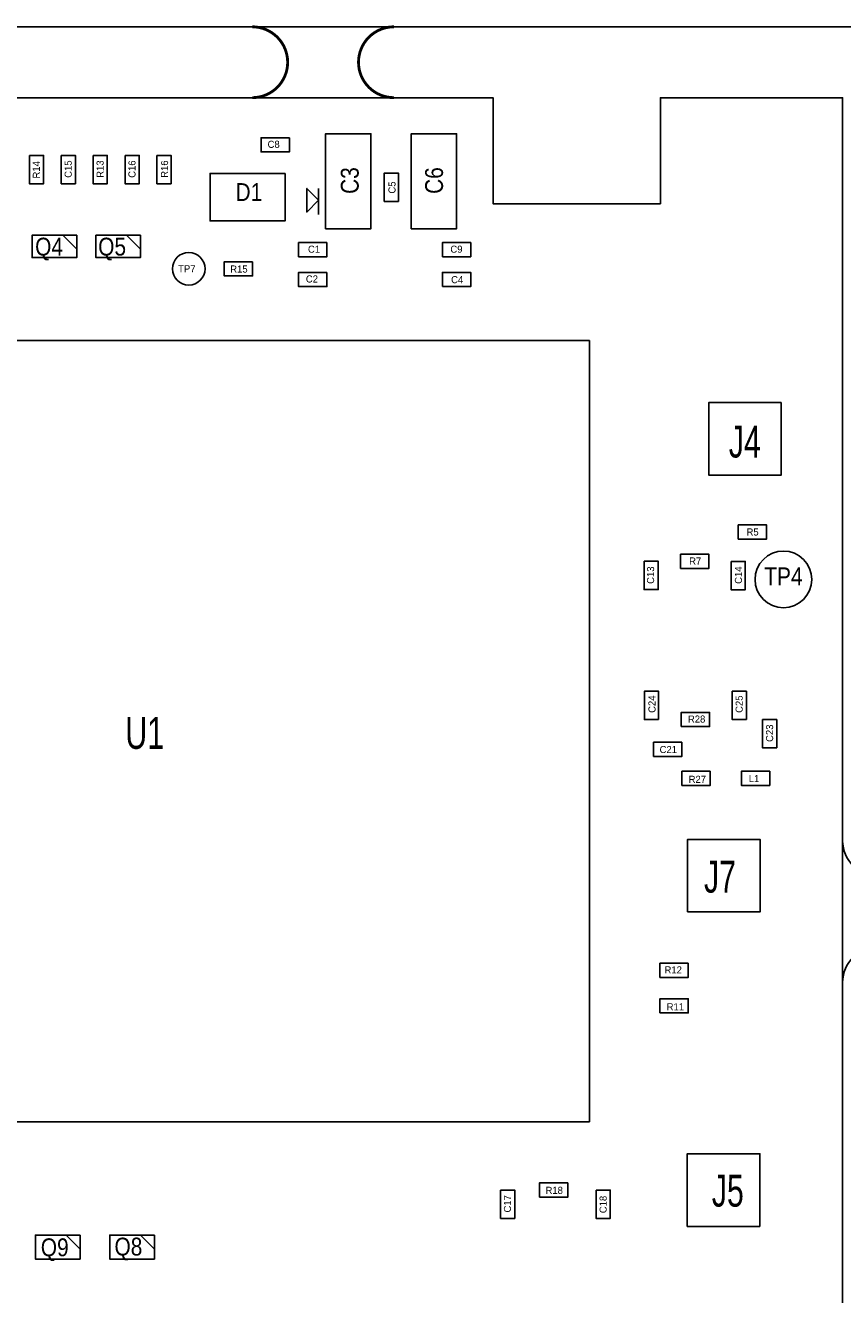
# Model space of a CAD drawing. Extents: x 0 to 121, y -62 to 198.
# Tile 5 of 7: x 30 to 59, y 50 to 96. Entities that reach past the tile are written whole.
import ezdxf
from ezdxf.enums import TextEntityAlignment as Align

# ---------------------------------------------------------------- set-up
doc = ezdxf.new("R2010")
doc.units = 0
for name, color, linetype in [('BG_OUTLINE', 80, 'CONTINUOUS'), ('PG_ASSEMBLY_TOP', 4, 'CONTINUOUS'), ('RD_ASSEMBLY_TOP', 4, 'CONTINUOUS')]:
    doc.layers.add(name, color=color, linetype=linetype)

msp = doc.modelspace()

# ---------------------------------------------------------------- linework, layer by layer
at = {"layer": 'BG_OUTLINE'}
for points in [[(5.842, 95.922084), (115.461796, 95.922084), (115.461796, 18.542), (94.2721, 18.542), (81.542128, 5.842), (59.381898, 5.842), (59.381898, 18.542), (40.732202, 18.542), (28.00223, 5.842), (5.842, 5.842)], [(8.382, 93.382084), (46.852078, 93.382084), (46.852078, 89.58199), (52.852066, 89.58199), (52.852066, 93.382084), (59.381898, 93.382084), (59.381898, 21.082), (39.681912, 21.082), (26.95194, 8.382), (24.152098, 8.382), (24.152098, 12.182094), (18.151856, 12.182094), (18.151856, 8.382), (8.382, 8.382)]]:
    msp.add_lwpolyline(points, close=True, dxfattribs=at)
at = {"layer": 'BG_OUTLINE', "const_width": 0.1016}
for points in [[(38.216078, 93.382084, 1), (38.216078, 95.922084)], [(43.296078, 93.382084, -1), (43.296078, 95.922084)]]:
    msp.add_lwpolyline(points, format="xyb", dxfattribs=at)
at = {"layer": 'BG_OUTLINE'}
for points in [[(61.921898, 66.7512, -1), (59.381898, 66.7512)], [(61.921898, 61.6712, 1), (59.381898, 61.6712)]]:
    msp.add_lwpolyline(points, format="xyb", dxfattribs=at)
at = {"layer": 'PG_ASSEMBLY_TOP'}
for points in [[(39.5478, 91.948), (38.5318, 91.948), (38.5318, 91.44), (39.5478, 91.44), (39.5478, 91.948)], [(40.842946, 88.683846), (40.842946, 92.087954), (42.469054, 92.087954), (42.469054, 88.683846), (40.842946, 88.683846)], [(43.916346, 88.683846), (43.916346, 92.087954), (45.542454, 92.087954), (45.542454, 88.683846), (43.916346, 88.683846)], [(30.226, 91.313), (30.226, 90.297), (30.734, 90.297), (30.734, 91.313), (30.226, 91.313)], [(31.369, 91.313), (31.369, 90.297), (31.877, 90.297), (31.877, 91.313), (31.369, 91.313)], [(32.512, 91.313), (32.512, 90.297), (33.02, 90.297), (33.02, 91.313), (32.512, 91.313)], [(33.655, 91.313), (33.655, 90.297), (34.163, 90.297), (34.163, 91.313), (33.655, 91.313)], [(34.798, 91.313), (34.798, 90.297), (35.306, 90.297), (35.306, 91.313), (34.798, 91.313)], [(39.3954, 90.6653), (39.3954, 88.9635), (36.703, 88.9635), (36.703, 90.6653), (39.3954, 90.6653)], [(43.4594, 89.662), (43.4594, 90.678), (42.9514, 90.678), (42.9514, 89.662), (43.4594, 89.662)], [(40.59682, 89.1921), (40.59682, 89.70518), (40.1701, 89.27846), (40.1701, 90.12682), (40.17518, 90.12682), (40.59682, 89.70518), (40.59682, 90.1319)], [(31.922974, 88.450166), (31.922974, 87.650066), (30.322774, 87.650066), (30.322774, 88.450166), (31.922974, 88.450166)], [(31.422848, 88.450166), (31.922974, 87.95004)], [(34.208974, 88.450166), (34.208974, 87.650066), (32.608774, 87.650066), (32.608774, 88.450166), (34.208974, 88.450166)], [(33.708848, 88.450166), (34.208974, 87.95004)], [(40.894, 88.1888), (39.878, 88.1888), (39.878, 87.6808), (40.894, 87.6808), (40.894, 88.1888)], [(45.0342, 87.6808), (46.0502, 87.6808), (46.0502, 88.1888), (45.0342, 88.1888), (45.0342, 87.6808)], [(38.227, 87.503), (37.211, 87.503), (37.211, 86.995), (38.227, 86.995), (38.227, 87.503)], [(40.894, 87.122), (39.878, 87.122), (39.878, 86.614), (40.894, 86.614), (40.894, 87.122)], [(45.0342, 86.614), (46.0502, 86.614), (46.0502, 87.122), (45.0342, 87.122), (45.0342, 86.614)], [(19.308572, 84.678774), (50.308764, 84.678774)], [(50.308764, 84.678774), (50.308764, 56.67883)], [(57.179972, 82.452972), (57.179972, 79.853028), (54.580028, 79.853028), (54.580028, 82.452972), (57.179972, 82.452972)], [(55.641748, 77.558646), (56.657748, 77.558646), (56.657748, 78.066646), (55.641748, 78.066646), (55.641748, 77.558646)], [(53.57114, 76.51242), (54.58714, 76.51242), (54.58714, 77.02042), (53.57114, 77.02042), (53.57114, 76.51242)], [(52.26558, 76.768706), (52.26558, 75.752706), (52.77358, 75.752706), (52.77358, 76.768706), (52.26558, 76.768706)], [(55.385208, 76.762356), (55.385208, 75.746356), (55.893208, 75.746356), (55.893208, 76.762356), (55.385208, 76.762356)], [(52.7812, 71.0946), (52.7812, 72.1106), (52.2732, 72.1106), (52.2732, 71.0946), (52.7812, 71.0946)], [(55.9308, 71.0946), (55.9308, 72.1106), (55.4228, 72.1106), (55.4228, 71.0946), (55.9308, 71.0946)], [(53.594, 70.8406), (54.61, 70.8406), (54.61, 71.3486), (53.594, 71.3486), (53.594, 70.8406)], [(57.023, 70.0786), (57.023, 71.0946), (56.515, 71.0946), (56.515, 70.0786), (57.023, 70.0786)], [(53.622702, 70.280784), (52.606702, 70.280784), (52.606702, 69.772784), (53.622702, 69.772784), (53.622702, 70.280784)], [(54.6354, 69.2404), (53.6194, 69.2404), (53.6194, 68.7324), (54.6354, 68.7324), (54.6354, 69.2404)], [(56.769, 69.2404), (55.753, 69.2404), (55.753, 68.7324), (56.769, 68.7324), (56.769, 69.2404)], [(53.821584, 64.19596), (53.821584, 66.795904), (56.421528, 66.795904), (56.421528, 64.19596), (53.821584, 64.19596)], [(53.848, 62.357), (52.832, 62.357), (52.832, 61.849), (53.848, 61.849), (53.848, 62.357)], [(52.832, 60.579), (53.848, 60.579), (53.848, 61.087), (52.832, 61.087), (52.832, 60.579)], [(50.308764, 56.67883), (19.308572, 56.67883)], [(56.413908, 52.929028), (53.813964, 52.929028), (53.813964, 55.528972), (56.413908, 55.528972), (56.413908, 52.929028)], [(47.117, 54.229), (47.117, 53.213), (47.625, 53.213), (47.625, 54.229), (47.117, 54.229)], [(48.514, 53.975), (49.53, 53.975), (49.53, 54.483), (48.514, 54.483), (48.514, 53.975)], [(50.546, 54.229), (50.546, 53.213), (51.054, 53.213), (51.054, 54.229), (50.546, 54.229)], [(32.0421, 52.615084), (32.0421, 51.75504), (30.4419, 51.75504), (30.4419, 52.615084), (32.0421, 52.615084)], [(31.541974, 52.615084), (32.0421, 52.114958)], [(34.7091, 52.615084), (34.7091, 51.75504), (33.1089, 51.75504), (33.1089, 52.615084), (34.7091, 52.615084)], [(34.208974, 52.615084), (34.7091, 52.114958)]]:
    msp.add_lwpolyline(points, dxfattribs=at)
msp.add_lwpolyline([(58.274966, 76.11618, 1), (56.242966, 76.11618, 1), (58.274966, 76.11618)], format="xyb", dxfattribs=at)
at = {"layer": 'RD_ASSEMBLY_TOP'}
msp.add_lwpolyline([(36.525708, 87.249, 1), (35.356292, 87.249, 1), (36.525708, 87.249)], format="xyb", dxfattribs=at)

# ---------------------------------------------------------------- texts
for s, p in [('C8', (38.98392, 91.58351)), ('C1', (40.43172, 87.82431)), ('C9', (45.53712, 87.82431)), ('R15', (37.73932, 87.11311)), ('C2', (40.35552, 86.75751)), ('C4', (45.56252, 86.73211)), ('R5', (56.15432, 77.68971)), ('R7', (54.09692, 76.64831)), ('R28', (54.14772, 70.98411)), ('C21', (53.13172, 69.89191)), ('R27', (54.17312, 68.82511)), ('L1', (56.20512, 68.85051)), ('R12', (53.30952, 61.99251)), ('R11', (53.38572, 60.67171)), ('R18', (49.04232, 54.09311))]:
    msp.add_text(s, height=0.254, dxfattribs=at).set_placement(p, align=Align.CENTER)
for s, p in [('R14', (30.60192, 90.79611)), ('C15', (31.74492, 90.82151)), ('R13', (32.88792, 90.82151)), ('C16', (34.03092, 90.82151)), ('R16', (35.19932, 90.82151)), ('C5', (43.35272, 90.16111)), ('C13', (52.62372, 76.26731)), ('C14', (55.77332, 76.26731)), ('C24', (52.67452, 71.64451)), ('C25', (55.79872, 71.64451)), ('C23', (56.89092, 70.60311)), ('C17', (47.49292, 53.73751)), ('C18', (50.92192, 53.71211))]:
    msp.add_text(s, height=0.254, rotation=90, dxfattribs=at).set_placement(p, align=Align.CENTER)
at = {"layer": 'RD_ASSEMBLY_TOP', "width": 0.875}
for s, p in [('C3', (42.03192, 89.93251)), ('C6', (45.05452, 89.93251))]:
    msp.add_text(s, height=0.64008, rotation=90, dxfattribs=at).set_placement(p)
at = {"layer": 'RD_ASSEMBLY_TOP'}
for s, height, width, p in [('D1', 0.64008, 0.875, (38.09492, 89.67851)), ('Q4', 0.64008, 0.875, (30.93212, 87.72271)), ('Q5', 0.64008, 0.875, (33.19272, 87.72271)), ('J4', 1.143, 0.711111, (55.87492, 80.48371)), ('TP4', 0.64008, 0.875, (57.258966, 75.90536)), ('J7', 1.143, 0.711111, (54.98592, 64.88811)), ('J5', 1.143, 0.711111, (55.26532, 53.63591)), ('Q9', 0.64008, 0.875, (31.13532, 51.85791)), ('Q8', 0.64008, 0.875, (33.77692, 51.88331))]:
    msp.add_text(s, height=height, dxfattribs=dict(at, width=width)).set_placement(p, align=Align.CENTER)
msp.add_text('TP7', height=0.254, dxfattribs=at).set_placement((35.56, 87.122))
at = {"layer": 'RD_ASSEMBLY_TOP', "width": 0.711111}
msp.add_text('U1', height=1.143, dxfattribs=at).set_placement((33.665668, 70.043802))

doc.saveas('drawing.dxf')
